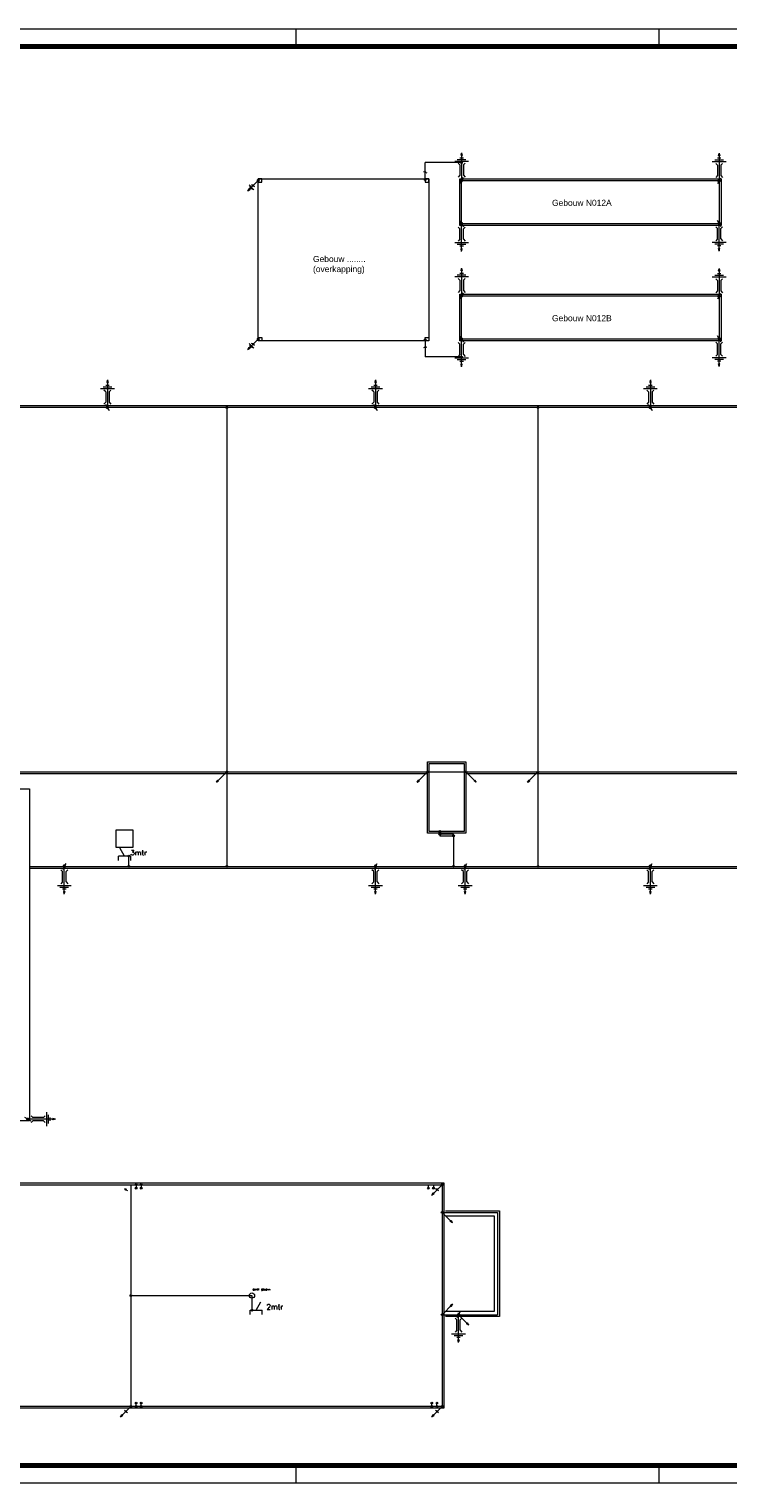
# Model space of a CAD drawing. Header units: millimetres. Extents: x -1609 to 2109, y 0 to 841.
# Tile 34 of 65: x 1115 to 1519, y 0 to 841. Entities that reach past the tile are written whole.
import ezdxf

# ---------------------------------------------------------------- set-up
doc = ezdxf.new("R2010")
doc.units = ezdxf.units.MM
doc.linetypes.add('HIDDEN', pattern=[0.375, 0.25, -0.125])
for name, color, linetype, lineweight in [('a_Gebouw_0.20', 251, 'Continuous', 20), ('a_Tekst 25', 7, 'Continuous', 25), ('a_Tekst 35', 3, 'Continuous', 35), ('b_Aardelektrode', 10, 'Continuous', 18), ('b_Al_50mm²', 10, 'Continuous', 18), ('b_Cu_50mm²', 10, 'Continuous', 18), ('b_Spits', 10, 'Continuous', 18), ('b_Verbinding', 10, 'Continuous', 18)]:
    doc.layers.add(name, color=color, linetype=linetype, lineweight=lineweight)
doc.layers.add('RVB_ALG_TEKENBLAD_ALGEMEEN', color=2, linetype='Continuous')
doc.styles.add('Sch100-H35', font='Arial.ttf', dxfattribs={"height": 350})
doc.styles.get("Standard").update_dxf_attribs({"font": 'txt.shx'})

# ---------------------------------------------------------------- blocks, each defined once
blk = doc.blocks.new('PIJL')
at = {"linetype": 'Continuous'}
for p, q in [((-425, -736), (0, 0)), ((-425, -736), (-380, -589)), ((-425, -736), (-320, -624)), ((-377, -597), (-414, -716)), ((-414, -716), (-328, -625)), ((-374, -605), (-402, -697)), ((-402, -697), (-337, -626)), ((-371, -612), (-391, -677)), ((-391, -677), (-345, -627)), ((-320, -624), (-380, -589)), ((-368, -620), (-379, -657)), ((-379, -657), (-353, -629)), ((-328, -625), (-377, -597)), ((-337, -626), (-374, -605)), ((-345, -627), (-371, -612)), ((-353, -629), (-368, -620)), ((-365, -627), (-368, -638)), ((-368, -638), (-361, -630)), ((-361, -630), (-365, -627))]:
    blk.add_line(p, q, dxfattribs=at)
blk = doc.blocks.new('LOSMEETKOPL')
at = {"color": 0, "linetype": 'Continuous'}
for p, q in [((0, 0), (-1, -1.73)), ((-0.5, 0.33), (-0.5, -0.33)), ((-0.3, 0.52), (-0.3, -0.52)), ((-0.1, 0.59), (-0.1, -0.59)), ((0, 0), (1, 1.73)), ((0.1, 0.59), (0.1, -0.59)), ((0.3, 0.52), (0.3, -0.52)), ((0.5, 0.33), (0.5, -0.33))]:
    blk.add_line(p, q, dxfattribs=at)
blk.add_circle((0, 0), 0.6, dxfattribs=at)
blk = doc.blocks.new('VAARDMEET13')
at = {"color": 0, "linetype": 'Continuous'}
for p, q in [((-1, 8), (-2, 9.07)), ((0, -5), (0, 12)), ((1, 8), (2, 9.07)), ((-4, 0), (4, 0)), ((-1, 2), (-2, 0.93)), ((-1, 2), (-1, 8)), ((1, 2), (1, 8)), ((1, 2), (2, 0.93)), ((-2.5, -1), (2.5, -1)), ((-1, -2), (1, -2)), ((-0.35, -3.5), (0.35, -3.5)), ((0, -5), (-0.35, -3.5)), ((-0.28, -3.55), (0.28, -3.55)), ((0, -4.77), (-0.28, -3.55)), ((-0.22, -3.61), (0.22, -3.61)), ((0, -4.54), (-0.22, -3.61)), ((-0.15, -3.66), (0.15, -3.66)), ((0, -4.32), (-0.15, -3.66)), ((-0.09, -3.71), (0.09, -3.71)), ((0, -4.09), (-0.09, -3.71)), ((-0.02, -3.76), (0.02, -3.76)), ((0, -3.86), (-0.02, -3.76)), ((0, -5), (0.35, -3.5)), ((0.28, -3.55), (0, -4.77)), ((0.22, -3.61), (0, -4.54)), ((0.15, -3.66), (0, -4.32)), ((0.09, -3.71), (0, -4.09)), ((0.02, -3.76), (0, -3.86))]:
    blk.add_line(p, q, dxfattribs=at)
at = {"linetype": 'Continuous'}
blk.add_blockref('LOSMEETKOPL', (0, 11), dxfattribs=at)
blk = doc.blocks.new('A$C617B9A07')
at = {"layer": 'b_Verbinding'}
blk.add_hatch(color=256, dxfattribs=at).paths.add_polyline_path([(48, 1, 1), (-52, 1, 1)])
at = {"layer": 'b_Verbinding', "linetype": 'Continuous'}
blk.add_circle((-2, 1), 50, dxfattribs=at)
blk = doc.blocks.new('*U25')
at = {"color": 1, "linetype": 'Continuous', "lineweight": 18}
blk.add_lwpolyline([(-1609, 0), (0, 0), (0, 841), (-1609, 841)], close=True, dxfattribs=at)
at = {"color": 1, "linetype": 'Continuous', "lineweight": 18, "flags": 128}
for points in [[(-840, 841), (-840, 831)], [(-630, 841), (-630, 831)], [(-840, 10), (-840, 0)], [(-630, 10), (-630, 0)]]:
    blk.add_lwpolyline(points, dxfattribs=at)
at = {"color": 5, "linetype": 'Continuous', "lineweight": 70}
blk.add_lwpolyline([(-1599, 10), (-10, 10), (-10, 831), (-1599, 831)], close=True, dxfattribs=at)

msp = doc.modelspace()

# ---------------------------------------------------------------- linework, layer by layer
at = {"layer": 'a_Gebouw_0.20'}
for p, q in [((1034.09, 410.29), (1345.19, 410.29)), ((894, 173.52), (1354.67, 173.52)), ((1354.67, 173.52), (1354.67, 43.22)), ((1355.52, 157.45), (1386.77, 157.45)), ((1355.52, 154.49), (1383.82, 154.49)), ((1383.82, 154.49), (1383.82, 99.25)), ((1386.77, 157.45), (1386.77, 96.3)), ((1383.82, 99.25), (1355.52, 99.25)), ((1386.77, 96.3), (1355.52, 96.3)), ((1354.67, 43.22), (853.14, 43.22))]:
    msp.add_line(p, q, dxfattribs=at)
for points in [[(1247.32, 752.41), (1249.32, 752.41), (1249.32, 754.41), (1247.32, 754.41)], [(1247.32, 754.41), (1345.89, 754.41), (1345.89, 660.68), (1247.32, 660.68)], [(1343.89, 752.41), (1345.89, 752.41), (1345.89, 754.41), (1343.89, 754.41)], [(1363.92, 754.42), (1514.96, 754.42), (1514.96, 727.41), (1363.92, 727.41)], [(1363.92, 687.68), (1514.96, 687.68), (1514.96, 660.67), (1363.92, 660.67)], [(1247.32, 662.68), (1249.32, 662.68), (1249.32, 660.68), (1247.32, 660.68)], [(1343.89, 662.68), (1345.89, 662.68), (1345.89, 660.68), (1343.89, 660.68)], [(1345.19, 375.8), (1345.19, 417.18), (1367.39, 417.18), (1367.39, 375.8)], [(1165.04, 367.67), (1175.04, 367.67), (1175.04, 377.67), (1165.04, 377.67)], [(1352.29, 374.3), (1360.29, 374.3), (1360.29, 375.3), (1352.29, 375.3)]]:
    msp.add_lwpolyline(points, close=True, dxfattribs=at)
for points in [[(1740.94, 436.83), (1740.94, 623.11), (1034.09, 623.11)], [(1115.04, 355.67), (1785.25, 355.67), (1785.25, 622.13), (1741.69, 622.13)], [(1367.39, 410.29), (1740.94, 410.29), (1740.94, 417.14)], [(976.71, 209.41), (953.74, 209.41), (953.74, 401.43), (1115.04, 401.43), (1115.04, 209.41), (1056.57, 209.41)]]:
    msp.add_lwpolyline(points, dxfattribs=at)
msp.add_circle((1243.67, 108.37), 1.5, dxfattribs=at)
at = {"layer": 'b_Al_50mm²', "linetype": 'HIDDEN', "ltscale": 50000}
for p, q in [((1364.92, 763.78), (1343.89, 763.78)), ((1343.89, 754.41), (1343.89, 763.78)), ((1343.89, 660.68), (1343.89, 651.31)), ((1364.92, 651.31), (1343.89, 651.31))]:
    msp.add_line(p, q, dxfattribs=at)
at = {"layer": 'b_Al_50mm²'}
for p, q in [((1229.09, 623.11), (1229.09, 356.67)), ((1409.09, 623.11), (1409.09, 356.67)), ((1352.29, 375.3), (1352.29, 376.8)), ((1360.29, 374.3), (1360.29, 356.67)), ((1172.47, 356.67), (1172.47, 362.59)), ((894, 172.52), (1353.67, 172.52)), ((1173.67, 172.52), (1173.67, 44.22)), ((1176.67, 172.52), (1176.67, 170.52)), ((1179.67, 172.52), (1179.67, 170.52)), ((1345.67, 172.52), (1345.67, 170.52)), ((1348.67, 172.52), (1348.67, 170.52)), ((1353.67, 172.52), (1353.67, 44.22)), ((1353.67, 156.45), (1385.77, 156.45)), ((1385.77, 156.45), (1385.77, 97.3)), ((1173.67, 108.37), (1243.67, 108.37)), ((1243.67, 108.37), (1243.67, 99.91)), ((1353.67, 97.3), (1385.77, 97.3)), ((1353.67, 44.22), (853.14, 44.22)), ((1176.67, 44.22), (1176.67, 46.22)), ((1179.67, 44.22), (1179.67, 46.22)), ((1347.67, 44.22), (1347.67, 46.22)), ((1350.67, 44.22), (1350.67, 46.22))]:
    msp.add_line(p, q, dxfattribs=at)
for points in [[(1364.92, 753.42), (1513.96, 753.42), (1513.96, 728.41), (1364.92, 728.41)], [(1364.92, 686.68), (1513.96, 686.68), (1513.96, 661.67), (1364.92, 661.67)], [(1346.19, 376.8), (1346.19, 416.18), (1366.39, 416.18), (1366.39, 376.8)]]:
    msp.add_lwpolyline(points, close=True, dxfattribs=at)
for points in [[(1739.94, 437.83), (1739.94, 622.11), (1035.09, 622.11)], [(1035.09, 622.11), (1035.09, 411.29), (1367.39, 411.29)], [(1115.04, 356.67), (1784.25, 356.67), (1784.25, 621.13), (1739.94, 621.13)], [(1367.39, 411.29), (1739.94, 411.29), (1739.94, 416.14)]]:
    msp.add_lwpolyline(points, dxfattribs=at)
at = {"layer": 'b_Cu_50mm²'}
for p, q in [((1241.98, 750.89), (1244.81, 748.07)), ((1242.16, 750.01), (1243.93, 748.24)), ((1242.33, 749.13), (1243.04, 748.42)), ((1241.98, 659.17), (1244.81, 656.34)), ((1242.16, 658.29), (1243.93, 656.52)), ((1242.33, 657.4), (1243.04, 656.7))]:
    msp.add_line(p, q, dxfattribs=at)
at = {"layer": 'b_Spits', "linetype": 'Continuous'}
for p, q in [((1173.54, 362.59), (1166.54, 362.59)), ((1166.54, 360.09), (1166.54, 362.59)), ((1170.04, 362.59), (1167.29, 367.35)), ((1173.54, 360.09), (1173.54, 362.59)), ((1246.1, 99.91), (1248.85, 104.67)), ((1242.6, 97.41), (1242.6, 99.91)), ((1242.6, 99.91), (1249.6, 99.91)), ((1249.6, 97.41), (1249.6, 99.91))]:
    msp.add_line(p, q, dxfattribs=at)
at = {"layer": 'b_Verbinding', "linetype": 'Continuous'}
for centre in [(1364.92, 763.78), (1247.32, 753.41), (1343.89, 753.91), (1247.32, 661.68), (1343.89, 661.18), (1364.92, 651.31), (1229.09, 622.11), (1409.09, 622.11), (1229.09, 411.29), (1345.19, 411.29), (1367.39, 411.29), (1409.09, 411.29), (1352.29, 376.8), (1352.29, 375.3), (1360.29, 374.3), (1172.47, 362.59), (1172.47, 356.67), (1229.09, 356.67), (1360.29, 356.67), (1409.09, 356.67), (1176.67, 170.52), (1179.67, 170.52), (1345.67, 170.52), (1348.67, 170.52), (1353.67, 172.52), (1353.67, 156.45), (1173.67, 108.37), (1243.67, 99.91), (1353.67, 97.3), (1173.67, 44.22), (1176.67, 46.22), (1179.67, 46.22), (1347.67, 46.22), (1350.67, 46.22), (1353.67, 44.22)]:
    msp.add_circle(centre, 0.5, dxfattribs=at)

# ---------------------------------------------------------------- block references
at = {"layer": 'b_Aardelektrode'}
for p, rotation in [((1364.92, 764.42), 180), ((1513.86, 764.24), 180), ((1364.92, 697.68), 180), ((1513.86, 697.51), 180), ((1125.04, 210.41), 90)]:
    msp.add_blockref('VAARDMEET13', p, dxfattribs=dict(at, rotation=rotation))
at = {"layer": 'b_Aardelektrode', "xscale": -1}
for p in [(1364.92, 717.41), (1513.86, 717.58), (1364.92, 650.67), (1513.86, 650.85)]:
    msp.add_blockref('VAARDMEET13', p, dxfattribs=at)
at = {"layer": 'b_Aardelektrode', "xscale": -1, "rotation": 180}
for p in [(1160.09, 633.11), (1315.09, 633.11), (1474.09, 633.11)]:
    msp.add_blockref('VAARDMEET13', p, dxfattribs=at)
at = {"layer": 'b_Aardelektrode'}
for p in [(1135.14, 345.67), (1315.09, 345.67), (1366.95, 345.67), (1474.09, 345.67), (1363.14, 86.3)]:
    msp.add_blockref('VAARDMEET13', p, dxfattribs=at)
at = {"layer": 'b_Cu_50mm²', "yscale": 0.009999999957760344, "zscale": 0.009999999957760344}
for p, xscale, rotation in [((1247.32, 753.41), 0.009999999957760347, 344.9999999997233), ((1247.32, 661.68), 0.009999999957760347, 344.9999999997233), ((1229.09, 411.29), 0.009999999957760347, 344.9999999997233), ((1345.19, 411.29), 0.009999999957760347, 344.9999999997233), ((1367.39, 411.29), -0.009999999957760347, 15.00000000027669), ((1409.09, 411.29), 0.009999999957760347, 344.9999999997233), ((1353.67, 172.52), 0.009999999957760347, 344.9999999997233), ((1353.67, 156.45), -0.009999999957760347, 15.00000000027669), ((1353.67, 97.3), 0.009999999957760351, 164.9999999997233), ((1363.04, 97.3), -0.009999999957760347, 15.00000000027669), ((1173.67, 44.22), 0.009999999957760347, 344.9999999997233), ((1353.67, 44.22), 0.009999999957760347, 344.9999999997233)]:
    msp.add_blockref('PIJL', p, dxfattribs=dict(at, xscale=xscale, rotation=rotation))
at = {"layer": 'b_Verbinding', "yscale": 0.4999999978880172, "zscale": 0.4999999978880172}
for p, xscale, rotation in [((1343.89, 758.16), -0.4999999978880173, 225), ((1244.32, 750.4), 0.4999999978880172, 270), ((1244.32, 658.68), 0.4999999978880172, 270), ((1343.89, 656.93), 0.4999999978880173, 315), ((1343.89, 656.93), 0.4999999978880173, 315), ((1170.77, 169.6), 0.4999999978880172, 270), ((1350.77, 169.6), 0.4999999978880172, 270), ((1170.77, 41.3), 0.4999999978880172, 270), ((1350.77, 41.3), 0.4999999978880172, 270)]:
    msp.add_blockref('LOSMEETKOPL', p, dxfattribs=dict(at, xscale=xscale, rotation=rotation))
at = {"layer": 'b_Verbinding', "xscale": 0.009999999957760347, "yscale": 0.009999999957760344, "zscale": 0.009999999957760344}
for p in [(1247.34, 753.4), (1343.91, 753.9), (1247.34, 661.68), (1343.91, 661.18), (1364.95, 651.31), (1229.12, 622.1), (1409.12, 622.1), (1229.12, 411.29), (1345.21, 411.29), (1367.41, 411.29), (1409.12, 411.29), (1352.31, 376.8), (1352.31, 375.3), (1360.31, 374.3), (1172.49, 362.58), (1172.49, 356.66), (1360.31, 356.66), (1176.69, 172.51), (1176.69, 170.51), (1179.69, 172.51), (1179.69, 170.51), (1345.69, 170.51), (1348.69, 170.51), (1353.69, 172.51), (1353.69, 156.44), (1243.69, 99.91), (1353.69, 97.29), (1173.69, 44.21), (1176.69, 46.21), (1176.69, 44.21), (1179.69, 46.21), (1179.69, 44.21), (1347.69, 46.21), (1347.69, 44.21), (1350.69, 46.21), (1350.69, 44.21), (1353.69, 44.21)]:
    msp.add_blockref('A$C617B9A07', p, dxfattribs=at)
at = {"layer": 'RVB_ALG_TEKENBLAD_ALGEMEEN', "transparency": 16777216}
msp.add_blockref('*U25', (2109, 0), dxfattribs=at)

# ---------------------------------------------------------------- texts
at = {"layer": 'a_Tekst 25', "linetype": 'Continuous', "width": 20.5, "attachment_point": 1}
for s, insert, char_height in [('3mtr', (1173.3, 366.09), 3), ('aansl. glazenw.', (1244.15, 112.46), 1), ('2mtr', (1252.08, 103.41), 3)]:
    msp.add_mtext(s, dxfattribs=dict(at, insert=insert, char_height=char_height))
at = {"layer": 'a_Tekst 35', "color": 7, "char_height": 3.5, "width": 120, "attachment_point": 1, "style": 'Sch100-H35'}
for s, insert in [('Gebouw N012A', (1417.2, 742.25, -40.92)), ('Gebouw ........\\P(overkapping)', (1278.97, 709.75, -40.92)), ('Gebouw N012B', (1417.2, 675.52, -40.92))]:
    msp.add_mtext(s, dxfattribs=dict(at, insert=insert))

doc.saveas('drawing.dxf')
